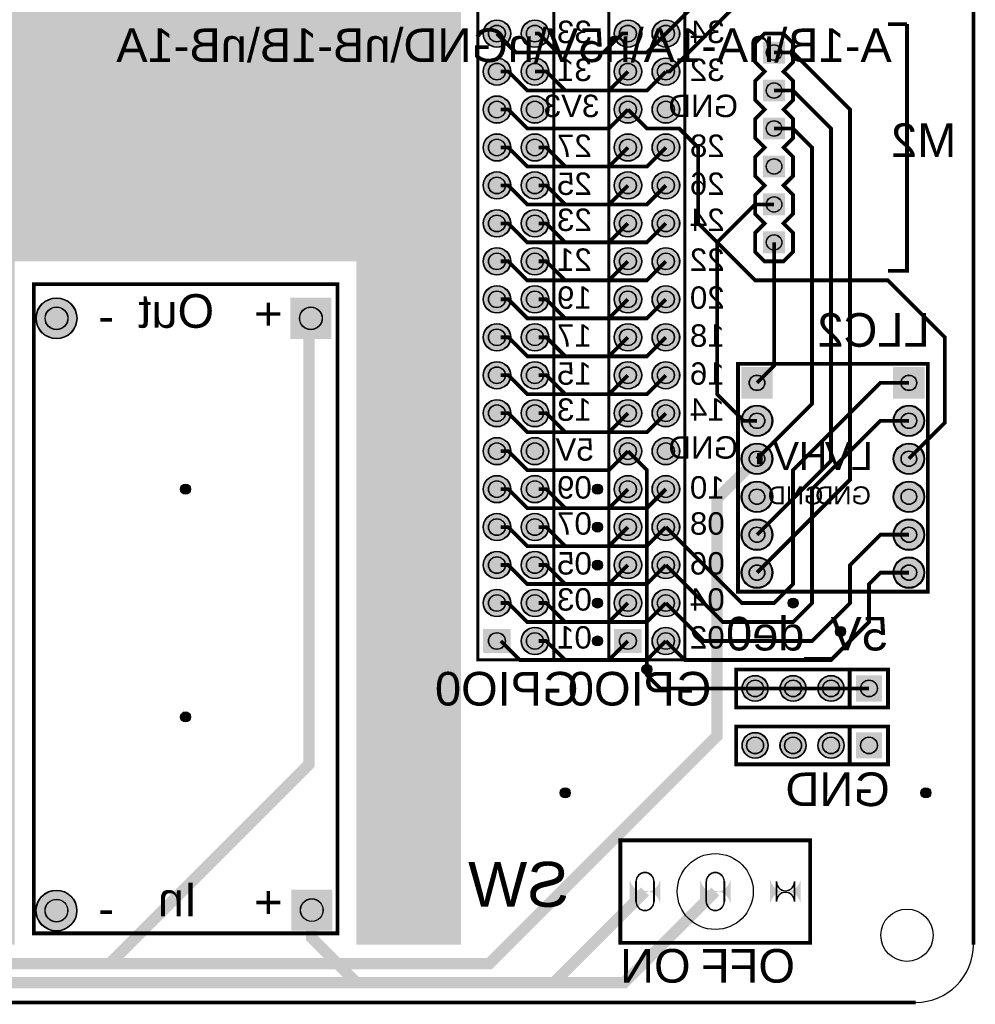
# Model space of a CAD drawing. Header units: millimetres. Extents: x -41 to 105, y 0 to 102.
# Tile 3 of 4: x 41 to 105, y 0 to 66. Entities that reach past the tile are written whole.
import ezdxf

# ---------------------------------------------------------------- set-up
doc = ezdxf.new("R2010")
doc.units = ezdxf.units.MM
for name, color, linetype, true_color in [('BoardOutLine', 7, 'Continuous', 0xff00ff), ('BottomLayer', 7, 'Continuous', 0x0000ff), ('BottomSilkLayer', 7, 'Continuous', 0x66cc33), ('BottomSolderMaskLayer', 7, 'Continuous', 0xaa00ff), ('Multi-Layer', 7, 'Continuous', 0xc0c0c0), ('TopLayer', 7, 'Continuous', 0xff0000), ('TopSolderMaskLayer', 7, 'Continuous', 0x800080)]:
    doc.layers.add(name, color=color, linetype=linetype, true_color=true_color)
doc.styles.get("Standard").update_dxf_attribs({"font": 'arial.ttf'})

msp = doc.modelspace()

# ---------------------------------------------------------------- hatches: boundary and pattern name
at = {"layer": 'BottomSolderMaskLayer'}
for points in [[(71.973, 64.77, 1), (73.824, 64.77, 1)], [(74.513, 64.77, 1), (76.364, 64.77, 1)], [(80.736, 64.77, 1), (82.587, 64.77, 1)], [(83.276, 64.77, 1), (85.127, 64.77, 1)], [(92.173, 62.767), (92.173, 64.233), (90.707, 64.233), (90.707, 62.767)], [(71.973, 62.23, 1), (73.824, 62.23, 1)], [(74.513, 62.23, 1), (76.364, 62.23, 1)], [(80.736, 62.23, 1), (82.587, 62.23, 1)], [(83.276, 62.23, 1), (85.127, 62.23, 1)], [(92.173, 60.227), (92.173, 61.693), (90.707, 61.693), (90.707, 60.227)], [(71.973, 59.69, 1), (73.824, 59.69, 1)], [(74.513, 59.69, 1), (76.364, 59.69, 1)], [(80.736, 59.69, 1), (82.587, 59.69, 1)], [(83.276, 59.69, 1), (85.127, 59.69, 1)], [(92.173, 57.687), (92.173, 59.153), (90.707, 59.153), (90.707, 57.687)], [(71.973, 57.15, 1), (73.824, 57.15, 1)], [(74.513, 57.15, 1), (76.364, 57.15, 1)], [(80.736, 57.15, 1), (82.587, 57.15, 1)], [(83.276, 57.15, 1), (85.127, 57.15, 1)], [(92.173, 55.147), (92.173, 56.613), (90.707, 56.613), (90.707, 55.147)], [(71.973, 54.61, 1), (73.824, 54.61, 1)], [(74.513, 54.61, 1), (76.364, 54.61, 1)], [(80.736, 54.61, 1), (82.587, 54.61, 1)], [(83.276, 54.61, 1), (85.127, 54.61, 1)], [(92.173, 52.607), (92.173, 54.073), (90.707, 54.073), (90.707, 52.607)], [(71.973, 52.07, 1), (73.824, 52.07, 1)], [(74.513, 52.07, 1), (76.364, 52.07, 1)], [(80.736, 52.07, 1), (82.587, 52.07, 1)], [(83.276, 52.07, 1), (85.127, 52.07, 1)], [(92.173, 50.067), (92.173, 51.533), (90.707, 51.533), (90.707, 50.067)], [(71.973, 49.53, 1), (73.824, 49.53, 1)], [(74.513, 49.53, 1), (76.364, 49.53, 1)], [(80.736, 49.53, 1), (82.587, 49.53, 1)], [(83.276, 49.53, 1), (85.127, 49.53, 1)], [(71.973, 46.99, 1), (73.824, 46.99, 1)], [(74.513, 46.99, 1), (76.364, 46.99, 1)], [(80.736, 46.99, 1), (82.587, 46.99, 1)], [(83.276, 46.99, 1), (85.127, 46.99, 1)], [(42.059, 45.72, 1), (44.809, 45.72, 1)], [(61.826, 44.344), (61.826, 47.095), (59.075, 47.095), (59.075, 44.344)], [(71.973, 44.45, 1), (73.824, 44.45, 1)], [(74.513, 44.45, 1), (76.364, 44.45, 1)], [(80.736, 44.45, 1), (82.587, 44.45, 1)], [(83.276, 44.45, 1), (85.127, 44.45, 1)], [(71.973, 41.91, 1), (73.824, 41.91, 1)], [(74.513, 41.91, 1), (76.364, 41.91, 1)], [(80.736, 41.91, 1), (82.587, 41.91, 1)], [(83.276, 41.91, 1), (85.127, 41.91, 1)], [(89.246, 40.351), (91.348, 40.351), (91.348, 42.453), (89.246, 42.453)], [(99.406, 40.351), (101.508, 40.351), (101.508, 42.453), (99.406, 42.453)], [(71.973, 39.37, 1), (73.824, 39.37, 1)], [(74.513, 39.37, 1), (76.364, 39.37, 1)], [(80.736, 39.37, 1), (82.587, 39.37, 1)], [(83.276, 39.37, 1), (85.127, 39.37, 1)], [(89.246, 38.862, 1), (91.348, 38.862, 1)], [(99.406, 38.862, 1), (101.508, 38.862, 1)], [(71.973, 36.83, 1), (73.824, 36.83, 1)], [(74.513, 36.83, 1), (76.364, 36.83, 1)], [(80.736, 36.83, 1), (82.587, 36.83, 1)], [(83.276, 36.83, 1), (85.127, 36.83, 1)], [(89.246, 36.322, 1), (91.348, 36.322, 1)], [(99.406, 36.322, 1), (101.508, 36.322, 1)], [(71.973, 34.29, 1), (73.824, 34.29, 1)], [(74.513, 34.29, 1), (76.364, 34.29, 1)], [(80.736, 34.29, 1), (82.587, 34.29, 1)], [(83.276, 34.29, 1), (85.127, 34.29, 1)], [(51.735, 34.29, 1), (52.406, 34.29, 1)], [(79.294, 34.29, 1), (79.965, 34.29, 1)], [(89.246, 33.782, 1), (91.348, 33.782, 1)], [(99.406, 33.782, 1), (101.508, 33.782, 1)], [(71.973, 31.75, 1), (73.824, 31.75, 1)], [(74.513, 31.75, 1), (76.364, 31.75, 1)], [(80.736, 31.75, 1), (82.587, 31.75, 1)], [(83.276, 31.75, 1), (85.127, 31.75, 1)], [(89.246, 31.242, 1), (91.348, 31.242, 1)], [(99.406, 31.242, 1), (101.508, 31.242, 1)], [(79.294, 31.75, 1), (79.965, 31.75, 1)], [(71.973, 29.21, 1), (73.824, 29.21, 1)], [(74.513, 29.21, 1), (76.364, 29.21, 1)], [(80.736, 29.21, 1), (82.587, 29.21, 1)], [(83.276, 29.21, 1), (85.127, 29.21, 1)], [(89.246, 28.702, 1), (91.348, 28.702, 1)], [(99.406, 28.702, 1), (101.508, 28.702, 1)], [(79.294, 29.21, 1), (79.965, 29.21, 1)], [(71.973, 26.67, 1), (73.824, 26.67, 1)], [(74.513, 26.67, 1), (76.364, 26.67, 1)], [(80.736, 26.67, 1), (82.587, 26.67, 1)], [(83.276, 26.67, 1), (85.127, 26.67, 1)], [(79.294, 26.67, 1), (79.965, 26.67, 1)], [(92.375, 26.67, 1), (93.046, 26.67, 1)], [(74.513, 24.13, 1), (76.364, 24.13, 1)], [(83.276, 24.13, 1), (85.127, 24.13, 1)], [(95.55, 24.765, 1), (96.221, 24.765, 1)], [(73.827, 23.32), (73.827, 24.94), (71.969, 24.94), (71.969, 23.32)], [(79.294, 24.13, 1), (79.965, 24.13, 1)], [(82.59, 23.32), (82.59, 24.94), (80.732, 24.94), (80.732, 23.32)], [(82.596, 22.225, 1), (83.267, 22.225, 1)], [(89.295, 20.955, 1), (91.046, 20.955, 1)], [(91.835, 20.955, 1), (93.586, 20.955, 1)], [(94.375, 20.955, 1), (96.126, 20.955, 1)], [(98.666, 21.83), (96.915, 21.83), (96.915, 20.08), (98.666, 20.08)], [(51.735, 19.05, 1), (52.406, 19.05, 1)], [(89.295, 17.145, 1), (91.046, 17.145, 1)], [(91.835, 17.145, 1), (93.586, 17.145, 1)], [(94.375, 17.145, 1), (96.126, 17.145, 1)], [(98.666, 18.02), (96.915, 18.02), (96.915, 16.27), (98.666, 16.27)], [(77.135, 13.97, 1), (77.806, 13.97, 1)], [(101.265, 13.97, 1), (101.936, 13.97, 1)], [(83.828, 8.135, -0.785398), (81.778, 8.135), (81.778, 6.597, -0.785398), (83.828, 6.597)], [(88.528, 8.135, -0.785398), (86.478, 8.135), (86.478, 6.597, -0.785398), (88.528, 6.597)], [(93.228, 8.135, -0.785398), (91.178, 8.135), (91.178, 6.597, -0.785398), (93.228, 6.597)], [(42.054, 6.091, 1), (44.804, 6.091, 1)], [(61.885, 4.747), (61.885, 7.497), (59.135, 7.497), (59.135, 4.747)]]:
    msp.add_hatch(color=256, dxfattribs=at).paths.add_polyline_path(points)
at = {"layer": 'Multi-Layer'}
for points in [[(40.64, 10.16), (40.64, 3.81), (39.37, 3.81), (38.1, 3.81), (36.83, 3.81), (34.29, 3.81), (34.29, 39.37), (34.29, 76.2), (70.485, 76.2), (70.485, 3.81), (67.31, 3.81), (63.5, 3.81), (63.5, 49.53), (40.64, 49.53), (40.64, 10.16), (40.64, 10.16), (40.64, 3.81)], [(71.998, 64.77, 1), (73.798, 64.77, 1)], [(74.538, 64.77, 1), (76.338, 64.77, 1)], [(80.761, 64.77, 1), (82.561, 64.77, 1)], [(83.301, 64.77, 1), (85.101, 64.77, 1)], [(92.148, 62.793), (92.148, 64.208), (90.733, 64.208), (90.733, 62.793)], [(71.998, 62.23, 1), (73.798, 62.23, 1)], [(74.538, 62.23, 1), (76.338, 62.23, 1)], [(80.761, 62.23, 1), (82.561, 62.23, 1)], [(83.301, 62.23, 1), (85.101, 62.23, 1)], [(92.148, 60.253), (92.148, 61.668), (90.733, 61.668), (90.733, 60.253)], [(71.998, 59.69, 1), (73.798, 59.69, 1)], [(74.538, 59.69, 1), (76.338, 59.69, 1)], [(80.761, 59.69, 1), (82.561, 59.69, 1)], [(83.301, 59.69, 1), (85.101, 59.69, 1)], [(92.148, 57.713), (92.148, 59.128), (90.733, 59.128), (90.733, 57.713)], [(71.998, 57.15, 1), (73.798, 57.15, 1)], [(74.538, 57.15, 1), (76.338, 57.15, 1)], [(80.761, 57.15, 1), (82.561, 57.15, 1)], [(83.301, 57.15, 1), (85.101, 57.15, 1)], [(92.148, 55.173), (92.148, 56.588), (90.733, 56.588), (90.733, 55.173)], [(71.998, 54.61, 1), (73.798, 54.61, 1)], [(74.538, 54.61, 1), (76.338, 54.61, 1)], [(80.761, 54.61, 1), (82.561, 54.61, 1)], [(83.301, 54.61, 1), (85.101, 54.61, 1)], [(92.148, 52.633), (92.148, 54.047), (90.733, 54.047), (90.733, 52.633)], [(71.998, 52.07, 1), (73.798, 52.07, 1)], [(74.538, 52.07, 1), (76.338, 52.07, 1)], [(80.761, 52.07, 1), (82.561, 52.07, 1)], [(83.301, 52.07, 1), (85.101, 52.07, 1)], [(92.148, 50.093), (92.148, 51.507), (90.733, 51.507), (90.733, 50.093)], [(71.998, 49.53, 1), (73.798, 49.53, 1)], [(74.538, 49.53, 1), (76.338, 49.53, 1)], [(80.761, 49.53, 1), (82.561, 49.53, 1)], [(83.301, 49.53, 1), (85.101, 49.53, 1)], [(71.998, 46.99, 1), (73.798, 46.99, 1)], [(74.538, 46.99, 1), (76.338, 46.99, 1)], [(80.761, 46.99, 1), (82.561, 46.99, 1)], [(83.301, 46.99, 1), (85.101, 46.99, 1)], [(42.084, 45.72, 1), (44.784, 45.72, 1)], [(61.801, 44.369), (61.801, 47.069), (59.101, 47.069), (59.101, 44.369)], [(71.998, 44.45, 1), (73.798, 44.45, 1)], [(74.538, 44.45, 1), (76.338, 44.45, 1)], [(80.761, 44.45, 1), (82.561, 44.45, 1)], [(83.301, 44.45, 1), (85.101, 44.45, 1)], [(71.998, 41.91, 1), (73.798, 41.91, 1)], [(74.538, 41.91, 1), (76.338, 41.91, 1)], [(80.761, 41.91, 1), (82.561, 41.91, 1)], [(83.301, 41.91, 1), (85.101, 41.91, 1)], [(89.297, 40.402), (91.297, 40.402), (91.297, 42.402), (89.297, 42.402)], [(99.457, 40.402), (101.457, 40.402), (101.457, 42.402), (99.457, 42.402)], [(71.998, 39.37, 1), (73.798, 39.37, 1)], [(74.538, 39.37, 1), (76.338, 39.37, 1)], [(80.761, 39.37, 1), (82.561, 39.37, 1)], [(83.301, 39.37, 1), (85.101, 39.37, 1)], [(89.297, 38.862, 1), (91.297, 38.862, 1)], [(99.457, 38.862, 1), (101.457, 38.862, 1)], [(71.998, 36.83, 1), (73.798, 36.83, 1)], [(74.538, 36.83, 1), (76.338, 36.83, 1)], [(80.761, 36.83, 1), (82.561, 36.83, 1)], [(83.301, 36.83, 1), (85.101, 36.83, 1)], [(89.297, 36.322, 1), (91.297, 36.322, 1)], [(99.457, 36.322, 1), (101.457, 36.322, 1)], [(71.998, 34.29, 1), (73.798, 34.29, 1)], [(74.538, 34.29, 1), (76.338, 34.29, 1)], [(80.761, 34.29, 1), (82.561, 34.29, 1)], [(83.301, 34.29, 1), (85.101, 34.29, 1)], [(89.297, 33.782, 1), (91.297, 33.782, 1)], [(99.457, 33.782, 1), (101.457, 33.782, 1)], [(71.998, 31.75, 1), (73.798, 31.75, 1)], [(74.538, 31.75, 1), (76.338, 31.75, 1)], [(80.761, 31.75, 1), (82.561, 31.75, 1)], [(83.301, 31.75, 1), (85.101, 31.75, 1)], [(89.297, 31.242, 1), (91.297, 31.242, 1)], [(99.457, 31.242, 1), (101.457, 31.242, 1)], [(71.998, 29.21, 1), (73.798, 29.21, 1)], [(74.538, 29.21, 1), (76.338, 29.21, 1)], [(80.761, 29.21, 1), (82.561, 29.21, 1)], [(83.301, 29.21, 1), (85.101, 29.21, 1)], [(89.297, 28.702, 1), (91.297, 28.702, 1)], [(99.457, 28.702, 1), (101.457, 28.702, 1)], [(71.998, 26.67, 1), (73.798, 26.67, 1)], [(74.538, 26.67, 1), (76.338, 26.67, 1)], [(80.761, 26.67, 1), (82.561, 26.67, 1)], [(83.301, 26.67, 1), (85.101, 26.67, 1)], [(73.798, 23.343), (73.798, 24.917), (71.998, 24.917), (71.998, 23.343)], [(74.538, 24.13, 1), (76.338, 24.13, 1)], [(82.561, 23.343), (82.561, 24.917), (80.761, 24.917), (80.761, 23.343)], [(83.301, 24.13, 1), (85.101, 24.13, 1)], [(89.32, 20.955, 1), (91.02, 20.955, 1)], [(91.86, 20.955, 1), (93.56, 20.955, 1)], [(94.4, 20.955, 1), (96.1, 20.955, 1)], [(98.64, 21.805), (96.94, 21.805), (96.94, 20.105), (98.64, 20.105)], [(89.32, 17.145, 1), (91.02, 17.145, 1)], [(91.86, 17.145, 1), (93.56, 17.145, 1)], [(94.4, 17.145, 1), (96.1, 17.145, 1)], [(98.64, 17.995), (96.94, 17.995), (96.94, 16.295), (98.64, 16.295)], [(83.803, 8.116, -0.785398), (81.803, 8.116), (81.803, 6.616, -0.785398), (83.803, 6.616)], [(88.503, 8.116, -0.785398), (86.503, 8.116), (86.503, 6.616, -0.785398), (88.503, 6.616)], [(93.203, 8.116, -0.785398), (91.203, 8.116), (91.203, 6.616, -0.785398), (93.203, 6.616)], [(42.079, 6.091, 1), (44.779, 6.091, 1)], [(61.86, 4.772), (61.86, 7.472), (59.16, 7.472), (59.16, 4.772)]]:
    msp.add_hatch(color=256, dxfattribs=at).paths.add_polyline_path(points)
at = {"layer": 'TopSolderMaskLayer'}
for points in [[(71.973, 64.77, 1), (73.824, 64.77, 1)], [(74.513, 64.77, 1), (76.364, 64.77, 1)], [(80.736, 64.77, 1), (82.587, 64.77, 1)], [(83.276, 64.77, 1), (85.127, 64.77, 1)], [(92.173, 62.767), (92.173, 64.233), (90.707, 64.233), (90.707, 62.767)], [(71.973, 62.23, 1), (73.824, 62.23, 1)], [(74.513, 62.23, 1), (76.364, 62.23, 1)], [(80.736, 62.23, 1), (82.587, 62.23, 1)], [(83.276, 62.23, 1), (85.127, 62.23, 1)], [(92.173, 60.227), (92.173, 61.693), (90.707, 61.693), (90.707, 60.227)], [(71.973, 59.69, 1), (73.824, 59.69, 1)], [(74.513, 59.69, 1), (76.364, 59.69, 1)], [(80.736, 59.69, 1), (82.587, 59.69, 1)], [(83.276, 59.69, 1), (85.127, 59.69, 1)], [(92.173, 57.687), (92.173, 59.153), (90.707, 59.153), (90.707, 57.687)], [(71.973, 57.15, 1), (73.824, 57.15, 1)], [(74.513, 57.15, 1), (76.364, 57.15, 1)], [(80.736, 57.15, 1), (82.587, 57.15, 1)], [(83.276, 57.15, 1), (85.127, 57.15, 1)], [(92.173, 55.147), (92.173, 56.613), (90.707, 56.613), (90.707, 55.147)], [(71.973, 54.61, 1), (73.824, 54.61, 1)], [(74.513, 54.61, 1), (76.364, 54.61, 1)], [(80.736, 54.61, 1), (82.587, 54.61, 1)], [(83.276, 54.61, 1), (85.127, 54.61, 1)], [(92.173, 52.607), (92.173, 54.073), (90.707, 54.073), (90.707, 52.607)], [(71.973, 52.07, 1), (73.824, 52.07, 1)], [(74.513, 52.07, 1), (76.364, 52.07, 1)], [(80.736, 52.07, 1), (82.587, 52.07, 1)], [(83.276, 52.07, 1), (85.127, 52.07, 1)], [(92.173, 50.067), (92.173, 51.533), (90.707, 51.533), (90.707, 50.067)], [(71.973, 49.53, 1), (73.824, 49.53, 1)], [(74.513, 49.53, 1), (76.364, 49.53, 1)], [(80.736, 49.53, 1), (82.587, 49.53, 1)], [(83.276, 49.53, 1), (85.127, 49.53, 1)], [(71.973, 46.99, 1), (73.824, 46.99, 1)], [(74.513, 46.99, 1), (76.364, 46.99, 1)], [(80.736, 46.99, 1), (82.587, 46.99, 1)], [(83.276, 46.99, 1), (85.127, 46.99, 1)], [(42.059, 45.72, 1), (44.809, 45.72, 1)], [(61.826, 44.344), (61.826, 47.095), (59.075, 47.095), (59.075, 44.344)], [(71.973, 44.45, 1), (73.824, 44.45, 1)], [(74.513, 44.45, 1), (76.364, 44.45, 1)], [(80.736, 44.45, 1), (82.587, 44.45, 1)], [(83.276, 44.45, 1), (85.127, 44.45, 1)], [(71.973, 41.91, 1), (73.824, 41.91, 1)], [(74.513, 41.91, 1), (76.364, 41.91, 1)], [(80.736, 41.91, 1), (82.587, 41.91, 1)], [(83.276, 41.91, 1), (85.127, 41.91, 1)], [(89.246, 40.351), (91.348, 40.351), (91.348, 42.453), (89.246, 42.453)], [(99.406, 40.351), (101.508, 40.351), (101.508, 42.453), (99.406, 42.453)], [(71.973, 39.37, 1), (73.824, 39.37, 1)], [(74.513, 39.37, 1), (76.364, 39.37, 1)], [(80.736, 39.37, 1), (82.587, 39.37, 1)], [(83.276, 39.37, 1), (85.127, 39.37, 1)], [(89.246, 38.862, 1), (91.348, 38.862, 1)], [(99.406, 38.862, 1), (101.508, 38.862, 1)], [(71.973, 36.83, 1), (73.824, 36.83, 1)], [(74.513, 36.83, 1), (76.364, 36.83, 1)], [(80.736, 36.83, 1), (82.587, 36.83, 1)], [(83.276, 36.83, 1), (85.127, 36.83, 1)], [(89.246, 36.322, 1), (91.348, 36.322, 1)], [(99.406, 36.322, 1), (101.508, 36.322, 1)], [(71.973, 34.29, 1), (73.824, 34.29, 1)], [(74.513, 34.29, 1), (76.364, 34.29, 1)], [(80.736, 34.29, 1), (82.587, 34.29, 1)], [(83.276, 34.29, 1), (85.127, 34.29, 1)], [(51.735, 34.29, 1), (52.406, 34.29, 1)], [(79.294, 34.29, 1), (79.965, 34.29, 1)], [(89.246, 33.782, 1), (91.348, 33.782, 1)], [(99.406, 33.782, 1), (101.508, 33.782, 1)], [(71.973, 31.75, 1), (73.824, 31.75, 1)], [(74.513, 31.75, 1), (76.364, 31.75, 1)], [(80.736, 31.75, 1), (82.587, 31.75, 1)], [(83.276, 31.75, 1), (85.127, 31.75, 1)], [(89.246, 31.242, 1), (91.348, 31.242, 1)], [(99.406, 31.242, 1), (101.508, 31.242, 1)], [(79.294, 31.75, 1), (79.965, 31.75, 1)], [(71.973, 29.21, 1), (73.824, 29.21, 1)], [(74.513, 29.21, 1), (76.364, 29.21, 1)], [(80.736, 29.21, 1), (82.587, 29.21, 1)], [(83.276, 29.21, 1), (85.127, 29.21, 1)], [(89.246, 28.702, 1), (91.348, 28.702, 1)], [(99.406, 28.702, 1), (101.508, 28.702, 1)], [(79.294, 29.21, 1), (79.965, 29.21, 1)], [(71.973, 26.67, 1), (73.824, 26.67, 1)], [(74.513, 26.67, 1), (76.364, 26.67, 1)], [(80.736, 26.67, 1), (82.587, 26.67, 1)], [(83.276, 26.67, 1), (85.127, 26.67, 1)], [(79.294, 26.67, 1), (79.965, 26.67, 1)], [(92.375, 26.67, 1), (93.046, 26.67, 1)], [(74.513, 24.13, 1), (76.364, 24.13, 1)], [(83.276, 24.13, 1), (85.127, 24.13, 1)], [(95.55, 24.765, 1), (96.221, 24.765, 1)], [(73.827, 23.32), (73.827, 24.94), (71.969, 24.94), (71.969, 23.32)], [(79.294, 24.13, 1), (79.965, 24.13, 1)], [(82.59, 23.32), (82.59, 24.94), (80.732, 24.94), (80.732, 23.32)], [(82.596, 22.225, 1), (83.267, 22.225, 1)], [(89.295, 20.955, 1), (91.046, 20.955, 1)], [(91.835, 20.955, 1), (93.586, 20.955, 1)], [(94.375, 20.955, 1), (96.126, 20.955, 1)], [(98.666, 21.83), (96.915, 21.83), (96.915, 20.08), (98.666, 20.08)], [(51.735, 19.05, 1), (52.406, 19.05, 1)], [(89.295, 17.145, 1), (91.046, 17.145, 1)], [(91.835, 17.145, 1), (93.586, 17.145, 1)], [(94.375, 17.145, 1), (96.126, 17.145, 1)], [(98.666, 18.02), (96.915, 18.02), (96.915, 16.27), (98.666, 16.27)], [(77.135, 13.97, 1), (77.806, 13.97, 1)], [(101.265, 13.97, 1), (101.936, 13.97, 1)], [(83.828, 8.135, -0.785398), (81.778, 8.135), (81.778, 6.597, -0.785398), (83.828, 6.597)], [(88.528, 8.135, -0.785398), (86.478, 8.135), (86.478, 6.597, -0.785398), (88.528, 6.597)], [(93.228, 8.135, -0.785398), (91.178, 8.135), (91.178, 6.597, -0.785398), (93.228, 6.597)], [(42.054, 6.091, 1), (44.804, 6.091, 1)], [(61.885, 4.747), (61.885, 7.497), (59.135, 7.497), (59.135, 4.747)]]:
    msp.add_hatch(color=256, dxfattribs=at).paths.add_polyline_path(points)

# ---------------------------------------------------------------- linework, layer by layer
at = {"layer": 'BoardOutLine', "const_width": 0.254}
for points in [[(104.775, 97.79), (104.775, 3.81)], [(100.913, -0.053), (3.81, -0.053)]]:
    msp.add_lwpolyline(points, dxfattribs=at)
at = {"layer": 'BoardOutLine'}
msp.add_arc((100.913, 3.81), 3.863, 270, 0, dxfattribs=at)
at = {"layer": 'BottomLayer'}
for points, const_width in [([(84.201, 62.23), (84.455, 62.23), (90.17, 67.945), (90.17, 90.17), (85.626, 94.714), (79.375, 94.714)], 0.254), ([(84.201, 64.77), (88.9, 69.469), (88.9, 88.999), (86.36, 91.539)], 0.254), ([(81.661, 64.77), (81.28, 64.77), (80.01, 63.5), (74.168, 63.5), (72.898, 64.77)], 0.254), ([(90.297, 28.702), (96.52, 34.925), (96.52, 59.69), (92.71, 63.5), (91.44, 63.5)], 0.254), ([(81.661, 62.23), (80.391, 60.96), (74.93, 60.96), (73.66, 62.23), (73.152, 62.23)], 0.254), ([(90.297, 31.242), (95.25, 36.195), (95.25, 58.42), (92.71, 60.96), (91.44, 60.96)], 0.254), ([(81.661, 59.69), (80.391, 58.42), (74.93, 58.42), (73.66, 59.69), (73.152, 59.69)], 0.254), ([(90.297, 36.322), (93.98, 40.005), (93.98, 57.15), (92.71, 58.42), (91.44, 58.42)], 0.254), ([(81.661, 57.15), (80.391, 55.88), (74.93, 55.88), (73.66, 57.15), (73.152, 57.15)], 0.254), ([(81.661, 54.61), (80.391, 53.34), (74.93, 53.34), (73.66, 54.61), (73.152, 54.61)], 0.254), ([(90.297, 38.862), (89.408, 38.862), (87.63, 40.64), (87.63, 50.8), (90.17, 53.34), (91.44, 53.34)], 0.254), ([(81.661, 52.07), (80.391, 50.8), (74.93, 50.8), (73.66, 52.07), (73.152, 52.07)], 0.254), ([(90.297, 41.402), (91.44, 42.545), (91.44, 50.8)], 0.254), ([(81.661, 49.53), (80.391, 48.26), (74.93, 48.26), (73.66, 49.53), (73.152, 49.53)], 0.254), ([(81.661, 46.99), (80.391, 45.72), (74.93, 45.72), (73.66, 46.99), (73.152, 46.99)], 0.254), ([(60.452, 45.72), (60.325, 45.593), (60.325, 15.875), (46.99, 2.54), (27.94, 2.54), (26.289, 4.191), (26.289, 5.207)], 0.762), ([(81.661, 44.45), (80.391, 43.18), (74.93, 43.18), (73.66, 44.45), (73.152, 44.45)], 0.254), ([(81.661, 41.91), (80.391, 40.64), (74.93, 40.64), (73.66, 41.91), (73.152, 41.91)], 0.254), ([(81.661, 39.37), (80.391, 38.1), (74.93, 38.1), (73.66, 39.37), (73.152, 39.37)], 0.254), ([(81.661, 36.83), (80.391, 35.56), (74.93, 35.56), (73.66, 36.83), (73.152, 36.83)], 0.254), ([(81.661, 36.83), (82.931, 35.56), (82.931, 22.225)], 0.254), ([(46.99, 2.54), (72.39, 2.54), (87.63, 17.78), (87.63, 33.655), (90.297, 36.322)], 0.762), ([(90.678, 36.322), (90.297, 36.322)], 0.762), ([(81.661, 34.29), (80.391, 33.02), (74.93, 33.02), (73.66, 34.29), (73.152, 34.29)], 0.254), ([(81.661, 31.75), (80.391, 30.48), (74.93, 30.48), (73.66, 31.75), (73.152, 31.75)], 0.254), ([(81.661, 29.21), (80.391, 27.94), (74.93, 27.94), (73.66, 29.21), (73.152, 29.21)], 0.254), ([(81.661, 26.67), (80.391, 25.4), (74.93, 25.4), (73.66, 26.67), (73.152, 26.67)], 0.254), ([(81.661, 24.13), (80.391, 22.86), (74.422, 22.86), (73.152, 24.13)], 0.254), ([(82.804, 7.366), (76.708, 1.27), (24.13, 1.27), (18.415, 6.985), (18.415, 9.017)], 0.762)]:
    msp.add_lwpolyline(points, dxfattribs=dict(at, const_width=const_width))
at = {"layer": 'BottomSilkLayer'}
for points, const_width in [([(76.708, 22.86), (71.628, 22.86), (71.628, 73.66), (76.708, 73.66), (76.708, 22.86)], 0.203), ([(85.471, 22.86), (80.391, 22.86), (80.391, 73.66), (85.471, 73.66), (85.471, 22.86)], 0.203), ([(90.17, 56.515), (90.17, 55.245), (90.805, 54.61), (90.17, 53.975), (90.17, 52.705), (90.805, 52.07), (90.17, 51.435), (90.17, 50.165), (90.805, 49.53), (92.075, 49.53), (92.71, 50.165), (92.71, 51.435), (92.075, 52.07), (92.71, 52.705), (92.71, 53.975), (92.075, 54.61), (92.71, 55.245), (92.71, 56.515), (92.075, 57.15), (92.71, 57.785), (92.71, 59.055), (92.075, 59.69), (92.71, 60.325), (92.71, 61.595), (92.075, 62.23), (92.71, 62.865), (92.71, 64.135), (92.075, 64.77), (90.805, 64.77), (90.17, 64.135), (90.17, 62.865), (90.805, 62.23), (90.17, 61.595), (90.17, 60.325), (90.805, 59.69), (90.17, 59.055), (90.17, 57.785), (90.805, 57.15), (90.17, 56.515)], 0.254), ([(41.91, 4.572), (41.91, 48.006), (62.23, 48.006), (62.23, 4.572), (41.91, 4.572)], 0.254), ([(89.027, 27.432), (101.727, 27.432), (101.727, 42.672), (89.027, 42.672), (89.027, 27.432)], 0.254), ([(96.497, 22.225), (88.9, 22.225), (88.9, 19.685), (99.06, 19.685), (99.06, 22.225), (96.497, 22.225)], 0.254), ([(96.497, 18.415), (88.9, 18.415), (88.9, 15.875), (99.06, 15.875), (99.06, 18.415), (96.497, 18.415)], 0.254), ([(93.853, 10.795), (81.153, 10.795), (81.153, 3.937), (93.853, 3.937), (93.853, 10.795)], 0.254)]:
    msp.add_lwpolyline(points, close=True, dxfattribs=dict(at, const_width=const_width))
at = {"layer": 'BottomSilkLayer', "const_width": 0.254}
for points in [[(100.33, 65.405), (100.33, 48.895), (99.06, 48.895)], [(100.33, 65.405), (99.06, 65.405)], [(96.497, 22.225), (96.497, 19.685)], [(96.497, 18.415), (96.497, 15.875)]]:
    msp.add_lwpolyline(points, dxfattribs=at)
at = {"layer": 'BottomSilkLayer'}
msp.add_circle((87.503, 7.366), 2.54, dxfattribs=at)
at = {"layer": 'BottomSolderMaskLayer'}
for points in [[(82.195, 6.7), (82.195, 8.032)], [(83.412, 6.7), (83.412, 8.032)], [(86.895, 6.7), (86.895, 8.032)], [(88.112, 6.7), (88.112, 8.032)], [(91.595, 8.032), (91.595, 6.7)], [(92.812, 8.032), (92.812, 6.7)]]:
    msp.add_lwpolyline(points, close=True, dxfattribs=at)
for centre, radius in [((72.898, 64.77), 0.925), ((72.898, 64.77), 0.566), ((75.438, 64.77), 0.925), ((75.438, 64.77), 0.566), ((81.661, 64.77), 0.925), ((81.661, 64.77), 0.566), ((84.201, 64.77), 0.925), ((84.201, 64.77), 0.566), ((91.44, 63.5), 0.526), ((72.898, 62.23), 0.925), ((72.898, 62.23), 0.566), ((75.438, 62.23), 0.925), ((75.438, 62.23), 0.566), ((81.661, 62.23), 0.925), ((81.661, 62.23), 0.566), ((84.201, 62.23), 0.925), ((84.201, 62.23), 0.566), ((91.44, 60.96), 0.526), ((72.898, 59.69), 0.925), ((75.438, 59.69), 0.925), ((81.661, 59.69), 0.925), ((84.201, 59.69), 0.925), ((72.898, 59.69), 0.566), ((75.438, 59.69), 0.566), ((81.661, 59.69), 0.566), ((84.201, 59.69), 0.566), ((91.44, 58.42), 0.526), ((72.898, 57.15), 0.925), ((75.438, 57.15), 0.925), ((81.661, 57.15), 0.925), ((84.201, 57.15), 0.925), ((72.898, 57.15), 0.566), ((75.438, 57.15), 0.566), ((81.661, 57.15), 0.566), ((84.201, 57.15), 0.566), ((91.44, 55.88), 0.526), ((72.898, 54.61), 0.925), ((75.438, 54.61), 0.925), ((81.661, 54.61), 0.925), ((84.201, 54.61), 0.925), ((72.898, 54.61), 0.566), ((75.438, 54.61), 0.566), ((81.661, 54.61), 0.566), ((84.201, 54.61), 0.566), ((91.44, 53.34), 0.526), ((72.898, 52.07), 0.925), ((75.438, 52.07), 0.925), ((81.661, 52.07), 0.925), ((84.201, 52.07), 0.925), ((72.898, 52.07), 0.566), ((75.438, 52.07), 0.566), ((81.661, 52.07), 0.566), ((84.201, 52.07), 0.566), ((91.44, 50.8), 0.526), ((72.898, 49.53), 0.925), ((72.898, 49.53), 0.566), ((75.438, 49.53), 0.925), ((75.438, 49.53), 0.566), ((81.661, 49.53), 0.925), ((81.661, 49.53), 0.566), ((84.201, 49.53), 0.925), ((84.201, 49.53), 0.566), ((72.898, 46.99), 0.925), ((72.898, 46.99), 0.566), ((75.438, 46.99), 0.925), ((75.438, 46.99), 0.566), ((81.661, 46.99), 0.925), ((81.661, 46.99), 0.566), ((84.201, 46.99), 0.925), ((84.201, 46.99), 0.566), ((43.434, 45.72), 1.375), ((43.434, 45.72), 0.764), ((60.451, 45.719), 0.764), ((72.898, 44.45), 0.925), ((72.898, 44.45), 0.566), ((75.438, 44.45), 0.925), ((75.438, 44.45), 0.566), ((81.661, 44.45), 0.925), ((81.661, 44.45), 0.566), ((84.201, 44.45), 0.925), ((84.201, 44.45), 0.566), ((72.898, 41.91), 0.925), ((75.438, 41.91), 0.925), ((81.661, 41.91), 0.925), ((84.201, 41.91), 0.925), ((72.898, 41.91), 0.566), ((75.438, 41.91), 0.566), ((81.661, 41.91), 0.566), ((84.201, 41.91), 0.566), ((90.297, 41.402), 0.525), ((100.457, 41.402), 0.525), ((72.898, 39.37), 0.925), ((75.438, 39.37), 0.925), ((81.661, 39.37), 0.925), ((84.201, 39.37), 0.925), ((72.898, 39.37), 0.566), ((75.438, 39.37), 0.566), ((81.661, 39.37), 0.566), ((84.201, 39.37), 0.566), ((90.297, 38.862), 1.051), ((100.457, 38.862), 1.051), ((90.297, 38.862), 0.525), ((100.457, 38.862), 0.525), ((72.898, 36.83), 0.925), ((75.438, 36.83), 0.925), ((81.661, 36.83), 0.925), ((84.201, 36.83), 0.925), ((72.898, 36.83), 0.566), ((75.438, 36.83), 0.566), ((81.661, 36.83), 0.566), ((84.201, 36.83), 0.566), ((90.297, 36.322), 1.051), ((100.457, 36.322), 1.051), ((90.297, 36.322), 0.525), ((100.457, 36.322), 0.525), ((72.898, 34.29), 0.925), ((75.438, 34.29), 0.925), ((81.661, 34.29), 0.925), ((84.201, 34.29), 0.925), ((52.07, 34.29), 0.335), ((52.07, 34.29), 0.168), ((72.898, 34.29), 0.566), ((75.438, 34.29), 0.566), ((79.629, 34.29), 0.335), ((79.629, 34.29), 0.168), ((81.661, 34.29), 0.566), ((84.201, 34.29), 0.566), ((90.297, 33.782), 1.051), ((90.297, 33.782), 0.525), ((100.457, 33.782), 1.051), ((100.457, 33.782), 0.525), ((72.898, 31.75), 0.925), ((72.898, 31.75), 0.566), ((75.438, 31.75), 0.925), ((75.438, 31.75), 0.566), ((81.661, 31.75), 0.925), ((81.661, 31.75), 0.566), ((84.201, 31.75), 0.925), ((84.201, 31.75), 0.566), ((90.297, 31.242), 1.051), ((100.457, 31.242), 1.051), ((79.629, 31.75), 0.335), ((79.629, 31.75), 0.168), ((90.297, 31.242), 0.525), ((100.457, 31.242), 0.525), ((72.898, 29.21), 0.925), ((72.898, 29.21), 0.566), ((75.438, 29.21), 0.925), ((75.438, 29.21), 0.566), ((81.661, 29.21), 0.925), ((81.661, 29.21), 0.566), ((84.201, 29.21), 0.925), ((84.201, 29.21), 0.566), ((90.297, 28.702), 1.051), ((100.457, 28.702), 1.051), ((79.629, 29.21), 0.335), ((79.629, 29.21), 0.168), ((90.297, 28.702), 0.525), ((100.457, 28.702), 0.525), ((72.898, 26.67), 0.925), ((72.898, 26.67), 0.566), ((75.438, 26.67), 0.925), ((75.438, 26.67), 0.566), ((81.661, 26.67), 0.925), ((81.661, 26.67), 0.566), ((84.201, 26.67), 0.925), ((84.201, 26.67), 0.566), ((79.629, 26.67), 0.335), ((79.629, 26.67), 0.168), ((92.71, 26.67), 0.335), ((92.71, 26.67), 0.168), ((75.438, 24.13), 0.925), ((84.201, 24.13), 0.925), ((95.885, 24.765), 0.335), ((72.898, 24.13), 0.568), ((75.438, 24.13), 0.566), ((79.629, 24.13), 0.335), ((81.661, 24.13), 0.568), ((84.201, 24.13), 0.566), ((95.885, 24.765), 0.168), ((79.629, 24.13), 0.168), ((82.931, 22.225), 0.335), ((82.931, 22.225), 0.168), ((90.17, 20.955), 0.875), ((92.71, 20.955), 0.875), ((95.25, 20.955), 0.875), ((90.17, 20.955), 0.566), ((92.71, 20.955), 0.566), ((95.25, 20.955), 0.566), ((97.79, 20.955), 0.566), ((52.07, 19.05), 0.335), ((52.07, 19.05), 0.168), ((90.17, 17.145), 0.875), ((92.71, 17.145), 0.875), ((95.25, 17.145), 0.875), ((90.17, 17.145), 0.566), ((92.71, 17.145), 0.566), ((95.25, 17.145), 0.566), ((97.79, 17.145), 0.566), ((77.47, 13.97), 0.335), ((77.47, 13.97), 0.168), ((101.6, 13.97), 0.335), ((101.6, 13.97), 0.168), ((43.429, 6.091), 1.375), ((43.429, 6.091), 0.764), ((60.51, 6.122), 0.764)]:
    msp.add_circle(centre, radius, dxfattribs=at)
for centre, start, end in [((82.803, 8.032), 360, 540), ((87.503, 8.032), 360, 540), ((92.203, 8.032), 540, 360), ((92.203, 6.7), 360, 540), ((82.803, 6.7), 540, 360), ((87.503, 6.7), 540, 360)]:
    msp.add_arc(centre, 0.609, start, end, dxfattribs=at)
at = {"layer": 'Multi-Layer'}
for points in [[(82.203, 6.716), (82.203, 8.016)], [(83.403, 6.716), (83.403, 8.016)], [(86.903, 6.716), (86.903, 8.016)], [(88.103, 6.716), (88.103, 8.016)], [(91.603, 8.016), (91.603, 6.716)], [(92.803, 8.016), (92.803, 6.716)]]:
    msp.add_lwpolyline(points, close=True, dxfattribs=at)
for centre, radius in [((72.898, 64.77), 0.9), ((72.898, 64.77), 0.55), ((75.438, 64.77), 0.9), ((75.438, 64.77), 0.55), ((81.661, 64.77), 0.9), ((81.661, 64.77), 0.55), ((84.201, 64.77), 0.9), ((84.201, 64.77), 0.55), ((91.44, 63.5), 0.508), ((72.898, 62.23), 0.9), ((72.898, 62.23), 0.55), ((75.438, 62.23), 0.9), ((75.438, 62.23), 0.55), ((81.661, 62.23), 0.9), ((81.661, 62.23), 0.55), ((84.201, 62.23), 0.9), ((84.201, 62.23), 0.55), ((91.44, 60.96), 0.508), ((72.898, 59.69), 0.9), ((72.898, 59.69), 0.55), ((75.438, 59.69), 0.9), ((75.438, 59.69), 0.55), ((81.661, 59.69), 0.9), ((81.661, 59.69), 0.55), ((84.201, 59.69), 0.9), ((84.201, 59.69), 0.55), ((91.44, 58.42), 0.508), ((72.898, 57.15), 0.9), ((75.438, 57.15), 0.9), ((81.661, 57.15), 0.9), ((84.201, 57.15), 0.9), ((72.898, 57.15), 0.55), ((75.438, 57.15), 0.55), ((81.661, 57.15), 0.55), ((84.201, 57.15), 0.55), ((91.44, 55.88), 0.508), ((72.898, 54.61), 0.9), ((75.438, 54.61), 0.9), ((81.661, 54.61), 0.9), ((84.201, 54.61), 0.9), ((72.898, 54.61), 0.55), ((75.438, 54.61), 0.55), ((81.661, 54.61), 0.55), ((84.201, 54.61), 0.55), ((91.44, 53.34), 0.508), ((72.898, 52.07), 0.9), ((75.438, 52.07), 0.9), ((81.661, 52.07), 0.9), ((84.201, 52.07), 0.9), ((72.898, 52.07), 0.55), ((75.438, 52.07), 0.55), ((81.661, 52.07), 0.55), ((84.201, 52.07), 0.55), ((91.44, 50.8), 0.508), ((72.898, 49.53), 0.9), ((72.898, 49.53), 0.55), ((75.438, 49.53), 0.9), ((75.438, 49.53), 0.55), ((81.661, 49.53), 0.9), ((81.661, 49.53), 0.55), ((84.201, 49.53), 0.9), ((84.201, 49.53), 0.55), ((72.898, 46.99), 0.9), ((72.898, 46.99), 0.55), ((75.438, 46.99), 0.9), ((75.438, 46.99), 0.55), ((81.661, 46.99), 0.9), ((81.661, 46.99), 0.55), ((84.201, 46.99), 0.9), ((84.201, 46.99), 0.55), ((43.434, 45.72), 1.35), ((43.434, 45.72), 0.75), ((60.451, 45.719), 0.75), ((72.898, 44.45), 0.9), ((72.898, 44.45), 0.55), ((75.438, 44.45), 0.9), ((75.438, 44.45), 0.55), ((81.661, 44.45), 0.9), ((81.661, 44.45), 0.55), ((84.201, 44.45), 0.9), ((84.201, 44.45), 0.55), ((72.898, 41.91), 0.9), ((72.898, 41.91), 0.55), ((75.438, 41.91), 0.9), ((75.438, 41.91), 0.55), ((81.661, 41.91), 0.9), ((81.661, 41.91), 0.55), ((84.201, 41.91), 0.9), ((84.201, 41.91), 0.55), ((90.297, 41.402), 0.5), ((100.457, 41.402), 0.5), ((72.898, 39.37), 0.9), ((75.438, 39.37), 0.9), ((81.661, 39.37), 0.9), ((84.201, 39.37), 0.9), ((72.898, 39.37), 0.55), ((75.438, 39.37), 0.55), ((81.661, 39.37), 0.55), ((84.201, 39.37), 0.55), ((90.297, 38.862), 1), ((100.457, 38.862), 1), ((90.297, 38.862), 0.5), ((100.457, 38.862), 0.5), ((72.898, 36.83), 0.9), ((75.438, 36.83), 0.9), ((81.661, 36.83), 0.9), ((84.201, 36.83), 0.9), ((72.898, 36.83), 0.55), ((75.438, 36.83), 0.55), ((81.661, 36.83), 0.55), ((84.201, 36.83), 0.55), ((90.297, 36.322), 1), ((100.457, 36.322), 1), ((90.297, 36.322), 0.5), ((100.457, 36.322), 0.5), ((72.898, 34.29), 0.9), ((75.438, 34.29), 0.9), ((81.661, 34.29), 0.9), ((84.201, 34.29), 0.9), ((52.07, 34.29), 0.31), ((52.07, 34.29), 0.155), ((72.898, 34.29), 0.55), ((75.438, 34.29), 0.55), ((79.629, 34.29), 0.31), ((79.629, 34.29), 0.155), ((81.661, 34.29), 0.55), ((84.201, 34.29), 0.55), ((90.297, 33.782), 1), ((90.297, 33.782), 0.5), ((100.457, 33.782), 1), ((100.457, 33.782), 0.5), ((72.898, 31.75), 0.9), ((72.898, 31.75), 0.55), ((75.438, 31.75), 0.9), ((75.438, 31.75), 0.55), ((81.661, 31.75), 0.9), ((81.661, 31.75), 0.55), ((84.201, 31.75), 0.9), ((84.201, 31.75), 0.55), ((79.629, 31.75), 0.31), ((79.629, 31.75), 0.155), ((90.297, 31.242), 1), ((90.297, 31.242), 0.5), ((100.457, 31.242), 1), ((100.457, 31.242), 0.5), ((72.898, 29.21), 0.9), ((72.898, 29.21), 0.55), ((75.438, 29.21), 0.9), ((75.438, 29.21), 0.55), ((81.661, 29.21), 0.9), ((81.661, 29.21), 0.55), ((84.201, 29.21), 0.9), ((84.201, 29.21), 0.55), ((90.297, 28.702), 1), ((100.457, 28.702), 1), ((79.629, 29.21), 0.31), ((79.629, 29.21), 0.155), ((90.297, 28.702), 0.5), ((100.457, 28.702), 0.5), ((72.898, 26.67), 0.9), ((72.898, 26.67), 0.55), ((75.438, 26.67), 0.9), ((75.438, 26.67), 0.55), ((81.661, 26.67), 0.9), ((81.661, 26.67), 0.55), ((84.201, 26.67), 0.9), ((84.201, 26.67), 0.55), ((79.629, 26.67), 0.31), ((79.629, 26.67), 0.155), ((92.71, 26.67), 0.31), ((92.71, 26.67), 0.155), ((95.885, 24.765), 0.31), ((72.898, 24.13), 0.55), ((75.438, 24.13), 0.9), ((75.438, 24.13), 0.55), ((79.629, 24.13), 0.31), ((81.661, 24.13), 0.55), ((84.201, 24.13), 0.9), ((84.201, 24.13), 0.55), ((95.885, 24.765), 0.155), ((79.629, 24.13), 0.155), ((82.931, 22.225), 0.31), ((82.931, 22.225), 0.155), ((90.17, 20.955), 0.85), ((92.71, 20.955), 0.85), ((95.25, 20.955), 0.85), ((90.17, 20.955), 0.55), ((92.71, 20.955), 0.55), ((95.25, 20.955), 0.55), ((97.79, 20.955), 0.55), ((52.07, 19.05), 0.31), ((52.07, 19.05), 0.155), ((90.17, 17.145), 0.85), ((92.71, 17.145), 0.85), ((95.25, 17.145), 0.85), ((90.17, 17.145), 0.55), ((92.71, 17.145), 0.55), ((95.25, 17.145), 0.55), ((97.79, 17.145), 0.55), ((77.47, 13.97), 0.31), ((77.47, 13.97), 0.155), ((101.6, 13.97), 0.31), ((101.6, 13.97), 0.155), ((43.429, 6.091), 1.35), ((43.429, 6.091), 0.75), ((60.51, 6.122), 0.75), ((100.33, 4.445), 1.75)]:
    msp.add_circle(centre, radius, dxfattribs=at)
for centre, start, end in [((82.803, 8.016), 360, 540), ((87.503, 8.016), 360, 540), ((92.203, 8.016), 540, 360), ((92.203, 6.716), 360, 540), ((82.803, 6.716), 540, 360), ((87.503, 6.716), 540, 360)]:
    msp.add_arc(centre, 0.6, start, end, dxfattribs=at)
at = {"layer": 'TopLayer'}
for points, const_width in [([(84.201, 64.77), (82.931, 63.5), (76.962, 63.5), (75.692, 64.77), (75.438, 64.77)], 0.254), ([(84.201, 62.23), (82.931, 60.96), (77.47, 60.96), (76.2, 62.23), (75.438, 62.23)], 0.254), ([(81.661, 59.69), (82.931, 58.42), (85.09, 58.42), (86.36, 57.15), (86.36, 52.07), (90.17, 48.26), (99.06, 48.26), (102.87, 44.45), (102.87, 38.735), (100.457, 36.322)], 0.254), ([(84.201, 57.15), (82.931, 55.88), (77.47, 55.88), (76.2, 57.15), (75.692, 57.15)], 0.254), ([(84.201, 54.61), (82.931, 53.34), (77.47, 53.34), (76.2, 54.61), (75.692, 54.61)], 0.254), ([(84.201, 52.07), (82.931, 50.8), (77.47, 50.8), (76.2, 52.07), (75.692, 52.07)], 0.254), ([(84.201, 49.53), (82.931, 48.26), (77.47, 48.26), (76.2, 49.53), (75.692, 49.53)], 0.254), ([(84.201, 46.99), (82.931, 45.72), (77.47, 45.72), (76.2, 46.99), (75.692, 46.99)], 0.254), ([(84.201, 44.45), (82.931, 43.18), (77.47, 43.18), (76.2, 44.45), (75.692, 44.45)], 0.254), ([(84.201, 41.91), (82.931, 40.64), (77.47, 40.64), (76.2, 41.91), (75.692, 41.91)], 0.254), ([(84.201, 31.75), (89.281, 26.67), (91.44, 26.67), (92.71, 27.94), (92.71, 35.56), (98.552, 41.402), (100.457, 41.402)], 0.254), ([(84.201, 39.37), (82.931, 38.1), (77.47, 38.1), (76.2, 39.37), (75.692, 39.37)], 0.254), ([(84.201, 29.21), (88.011, 25.4), (92.71, 25.4), (93.98, 26.67), (93.98, 34.29), (98.552, 38.862), (100.457, 38.862)], 0.254), ([(84.201, 34.29), (82.931, 33.02), (77.47, 33.02), (76.2, 34.29), (75.692, 34.29)], 0.254), ([(84.201, 31.75), (82.931, 30.48), (77.47, 30.48), (76.2, 31.75), (75.692, 31.75)], 0.254), ([(84.201, 26.67), (86.741, 24.13), (93.98, 24.13), (96.52, 26.67), (96.52, 29.21), (98.552, 31.242), (100.457, 31.242)], 0.254), ([(84.201, 29.21), (82.931, 27.94), (77.47, 27.94), (76.2, 29.21), (75.692, 29.21)], 0.254), ([(84.201, 24.13), (85.471, 22.86), (95.25, 22.86), (97.79, 25.4), (97.79, 27.94), (98.552, 28.702), (100.457, 28.702)], 0.254), ([(84.201, 26.67), (82.931, 25.4), (77.47, 25.4), (76.2, 26.67), (75.692, 26.67)], 0.254), ([(84.201, 24.13), (82.931, 22.86), (77.47, 22.86), (76.2, 24.13), (75.692, 24.13)], 0.254), ([(90.17, 20.955), (83.82, 20.955), (82.931, 21.844), (82.931, 22.225)], 0.254), ([(90.17, 20.955), (92.71, 20.955)], 0.254), ([(92.71, 20.955), (95.25, 20.955)], 0.254), ([(95.25, 20.955), (97.79, 20.955)], 0.254), ([(60.51, 6.122), (60.51, 4.26), (63.5, 1.27), (81.407, 1.27), (87.503, 7.366)], 0.762)]:
    msp.add_lwpolyline(points, dxfattribs=dict(at, const_width=const_width))
at = {"layer": 'TopSolderMaskLayer'}
for points in [[(82.195, 6.7), (82.195, 8.032)], [(83.412, 6.7), (83.412, 8.032)], [(86.895, 6.7), (86.895, 8.032)], [(88.112, 6.7), (88.112, 8.032)], [(91.595, 8.032), (91.595, 6.7)], [(92.812, 8.032), (92.812, 6.7)]]:
    msp.add_lwpolyline(points, close=True, dxfattribs=at)
for centre, radius in [((72.898, 64.77), 0.925), ((72.898, 64.77), 0.566), ((75.438, 64.77), 0.925), ((75.438, 64.77), 0.566), ((81.661, 64.77), 0.925), ((81.661, 64.77), 0.566), ((84.201, 64.77), 0.925), ((84.201, 64.77), 0.566), ((91.44, 63.5), 0.526), ((72.898, 62.23), 0.925), ((72.898, 62.23), 0.566), ((75.438, 62.23), 0.925), ((75.438, 62.23), 0.566), ((81.661, 62.23), 0.925), ((81.661, 62.23), 0.566), ((84.201, 62.23), 0.925), ((84.201, 62.23), 0.566), ((91.44, 60.96), 0.526), ((72.898, 59.69), 0.925), ((75.438, 59.69), 0.925), ((81.661, 59.69), 0.925), ((84.201, 59.69), 0.925), ((72.898, 59.69), 0.566), ((75.438, 59.69), 0.566), ((81.661, 59.69), 0.566), ((84.201, 59.69), 0.566), ((91.44, 58.42), 0.526), ((72.898, 57.15), 0.925), ((75.438, 57.15), 0.925), ((81.661, 57.15), 0.925), ((84.201, 57.15), 0.925), ((72.898, 57.15), 0.566), ((75.438, 57.15), 0.566), ((81.661, 57.15), 0.566), ((84.201, 57.15), 0.566), ((91.44, 55.88), 0.526), ((72.898, 54.61), 0.925), ((75.438, 54.61), 0.925), ((81.661, 54.61), 0.925), ((84.201, 54.61), 0.925), ((72.898, 54.61), 0.566), ((75.438, 54.61), 0.566), ((81.661, 54.61), 0.566), ((84.201, 54.61), 0.566), ((91.44, 53.34), 0.526), ((72.898, 52.07), 0.925), ((75.438, 52.07), 0.925), ((81.661, 52.07), 0.925), ((84.201, 52.07), 0.925), ((72.898, 52.07), 0.566), ((75.438, 52.07), 0.566), ((81.661, 52.07), 0.566), ((84.201, 52.07), 0.566), ((91.44, 50.8), 0.526), ((72.898, 49.53), 0.925), ((72.898, 49.53), 0.566), ((75.438, 49.53), 0.925), ((75.438, 49.53), 0.566), ((81.661, 49.53), 0.925), ((81.661, 49.53), 0.566), ((84.201, 49.53), 0.925), ((84.201, 49.53), 0.566), ((72.898, 46.99), 0.925), ((72.898, 46.99), 0.566), ((75.438, 46.99), 0.925), ((75.438, 46.99), 0.566), ((81.661, 46.99), 0.925), ((81.661, 46.99), 0.566), ((84.201, 46.99), 0.925), ((84.201, 46.99), 0.566), ((43.434, 45.72), 1.375), ((43.434, 45.72), 0.764), ((60.451, 45.719), 0.764), ((72.898, 44.45), 0.925), ((72.898, 44.45), 0.566), ((75.438, 44.45), 0.925), ((75.438, 44.45), 0.566), ((81.661, 44.45), 0.925), ((81.661, 44.45), 0.566), ((84.201, 44.45), 0.925), ((84.201, 44.45), 0.566), ((72.898, 41.91), 0.925), ((75.438, 41.91), 0.925), ((81.661, 41.91), 0.925), ((84.201, 41.91), 0.925), ((72.898, 41.91), 0.566), ((75.438, 41.91), 0.566), ((81.661, 41.91), 0.566), ((84.201, 41.91), 0.566), ((90.297, 41.402), 0.525), ((100.457, 41.402), 0.525), ((72.898, 39.37), 0.925), ((75.438, 39.37), 0.925), ((81.661, 39.37), 0.925), ((84.201, 39.37), 0.925), ((72.898, 39.37), 0.566), ((75.438, 39.37), 0.566), ((81.661, 39.37), 0.566), ((84.201, 39.37), 0.566), ((90.297, 38.862), 1.051), ((100.457, 38.862), 1.051), ((90.297, 38.862), 0.525), ((100.457, 38.862), 0.525), ((72.898, 36.83), 0.925), ((75.438, 36.83), 0.925), ((81.661, 36.83), 0.925), ((84.201, 36.83), 0.925), ((72.898, 36.83), 0.566), ((75.438, 36.83), 0.566), ((81.661, 36.83), 0.566), ((84.201, 36.83), 0.566), ((90.297, 36.322), 1.051), ((100.457, 36.322), 1.051), ((90.297, 36.322), 0.525), ((100.457, 36.322), 0.525), ((72.898, 34.29), 0.925), ((75.438, 34.29), 0.925), ((81.661, 34.29), 0.925), ((84.201, 34.29), 0.925), ((52.07, 34.29), 0.335), ((52.07, 34.29), 0.168), ((72.898, 34.29), 0.566), ((75.438, 34.29), 0.566), ((79.629, 34.29), 0.335), ((79.629, 34.29), 0.168), ((81.661, 34.29), 0.566), ((84.201, 34.29), 0.566), ((90.297, 33.782), 1.051), ((90.297, 33.782), 0.525), ((100.457, 33.782), 1.051), ((100.457, 33.782), 0.525), ((72.898, 31.75), 0.925), ((72.898, 31.75), 0.566), ((75.438, 31.75), 0.925), ((75.438, 31.75), 0.566), ((81.661, 31.75), 0.925), ((81.661, 31.75), 0.566), ((84.201, 31.75), 0.925), ((84.201, 31.75), 0.566), ((90.297, 31.242), 1.051), ((100.457, 31.242), 1.051), ((79.629, 31.75), 0.335), ((79.629, 31.75), 0.168), ((90.297, 31.242), 0.525), ((100.457, 31.242), 0.525), ((72.898, 29.21), 0.925), ((72.898, 29.21), 0.566), ((75.438, 29.21), 0.925), ((75.438, 29.21), 0.566), ((81.661, 29.21), 0.925), ((81.661, 29.21), 0.566), ((84.201, 29.21), 0.925), ((84.201, 29.21), 0.566), ((90.297, 28.702), 1.051), ((100.457, 28.702), 1.051), ((79.629, 29.21), 0.335), ((79.629, 29.21), 0.168), ((90.297, 28.702), 0.525), ((100.457, 28.702), 0.525), ((72.898, 26.67), 0.925), ((72.898, 26.67), 0.566), ((75.438, 26.67), 0.925), ((75.438, 26.67), 0.566), ((81.661, 26.67), 0.925), ((81.661, 26.67), 0.566), ((84.201, 26.67), 0.925), ((84.201, 26.67), 0.566), ((79.629, 26.67), 0.335), ((79.629, 26.67), 0.168), ((92.71, 26.67), 0.335), ((92.71, 26.67), 0.168), ((75.438, 24.13), 0.925), ((84.201, 24.13), 0.925), ((95.885, 24.765), 0.335), ((72.898, 24.13), 0.568), ((75.438, 24.13), 0.566), ((79.629, 24.13), 0.335), ((81.661, 24.13), 0.568), ((84.201, 24.13), 0.566), ((95.885, 24.765), 0.168), ((79.629, 24.13), 0.168), ((82.931, 22.225), 0.335), ((82.931, 22.225), 0.168), ((90.17, 20.955), 0.875), ((92.71, 20.955), 0.875), ((95.25, 20.955), 0.875), ((90.17, 20.955), 0.566), ((92.71, 20.955), 0.566), ((95.25, 20.955), 0.566), ((97.79, 20.955), 0.566), ((52.07, 19.05), 0.335), ((52.07, 19.05), 0.168), ((90.17, 17.145), 0.875), ((92.71, 17.145), 0.875), ((95.25, 17.145), 0.875), ((90.17, 17.145), 0.566), ((92.71, 17.145), 0.566), ((95.25, 17.145), 0.566), ((97.79, 17.145), 0.566), ((77.47, 13.97), 0.335), ((77.47, 13.97), 0.168), ((101.6, 13.97), 0.335), ((101.6, 13.97), 0.168), ((43.429, 6.091), 1.375), ((43.429, 6.091), 0.764), ((60.51, 6.122), 0.764)]:
    msp.add_circle(centre, radius, dxfattribs=at)
for centre, start, end in [((82.803, 8.032), 360, 540), ((87.503, 8.032), 360, 540), ((92.203, 8.032), 540, 360), ((92.203, 6.7), 360, 540), ((82.803, 6.7), 540, 360), ((87.503, 6.7), 540, 360)]:
    msp.add_arc(centre, 0.609, start, end, dxfattribs=at)

# ---------------------------------------------------------------- texts
at = {"layer": 'BottomSilkLayer', "text_generation_flag": 2}
for s, height, p in [('A-1B\\nA-1A\\n5V\\nGND\\nB-1B\\nB-1A', 2.25001, (99.314, 62.865)), ('33', 1.5, (79.248, 64.135)), ('34', 1.5, (88.138, 64.135)), ('31', 1.5, (79.248, 61.595)), ('32', 1.5, (88.138, 61.595)), ('3V3', 1.5, (79.756, 59.182)), ('GND', 1.5, (89.027, 59.182)), ('M2', 2.25, (103.632, 56.515)), ('27', 1.5, (79.248, 56.515)), ('28', 1.5, (88.138, 56.515)), ('25', 1.5, (79.248, 53.975)), ('26', 1.5, (88.138, 53.975)), ('23', 1.5, (79.248, 51.562)), ('24', 1.5, (88.138, 51.562)), ('21', 1.5, (79.248, 48.895)), ('22', 1.5, (88.138, 48.895)), ('19', 1.5, (79.248, 46.355)), ('20', 1.5, (88.138, 46.355)), ('Out', 2.25, (53.975, 45.085)), ('LLC2', 2.25, (101.854, 43.815)), ('17', 1.5, (79.248, 43.815)), ('18', 1.5, (88.138, 43.815)), ('15', 1.5, (79.248, 41.275)), ('16', 1.5, (88.138, 41.275)), ('13', 1.5, (79.248, 38.862)), ('14', 1.5, (88.138, 38.862)), ('5V', 1.5, (79.375, 36.195)), ('GND', 1.5, (89.027, 36.329)), ('HV', 1.875, (94.996, 35.56)), ('LV', 1.875, (98.044, 35.56)), ('09', 1.5, (79.248, 33.655)), ('10', 1.5, (88.138, 33.655)), ('GND', 1.2, (94.742, 33.274)), ('GND', 1.2, (97.917, 33.274)), ('07', 1.5, (79.248, 31.242)), ('08', 1.5, (88.138, 31.242)), ('05', 1.5, (79.248, 28.575)), ('06', 1.5, (88.138, 28.575)), ('03', 1.5, (79.248, 26.162)), ('04', 1.5, (88.138, 26.162)), ('5V_de0', 2.25, (99.06, 23.495)), ('01', 1.5, (79.248, 23.622)), ('02', 1.5, (88.138, 23.622)), ('GPIO0', 2.25, (78.359, 19.812)), ('GPIO0', 2.25, (87.249, 19.812)), ('GND', 2.25, (99.187, 13.081)), ('SW', 3, (77.724, 6.35)), ('In', 2.25, (52.832, 5.715)), ('ON', 2.25, (85.852, 1.27)), ('OFF', 2.25, (92.837, 1.27))]:
    msp.add_text(s, height=height, dxfattribs=at).set_placement(p)
for s, rotation, p in [('+', 270, (56.515, 45.085)), ('-', 180, (46.228, 46.482)), ('+', 270, (56.515, 5.715)), ('-', 180, (46.228, 6.858))]:
    msp.add_text(s, height=2.25, rotation=rotation, dxfattribs=at).set_placement(p)

doc.saveas('drawing.dxf')
